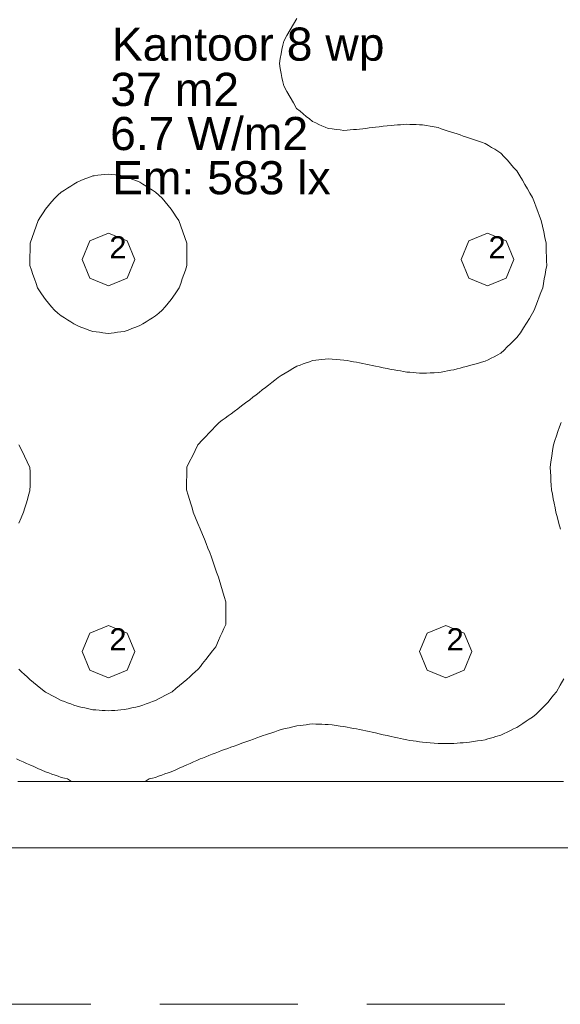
# Model space of a CAD drawing. Header units: millimetres. Extents: x -3350 to 1628655, y -3400 to 242269.
# Tile 42 of 73: x 1554917 to 1557364, y 10963 to 15421. Entities that reach past the tile are written whole.
import ezdxf
from ezdxf.xclip import XClip

# ---------------------------------------------------------------- set-up
doc = ezdxf.new("R2010")
doc.units = ezdxf.units.MM
doc.header["$MEASUREMENT"] = 0
doc.header["$XCLIPFRAME"] = 0
doc.linetypes.add('B0402', pattern=[937.5, 625, -312.5])
for name, color, linetype in [('19077_E_2-04_2_0', 7, 'Continuous'), ('19077_E_2-04_2_DLXLUMEX', 7, 'Continuous'), ('19077_E_2-04_2_DLXSUM', 7, 'Continuous'), ('19077_E_2-04_2_New_0', 7, 'Continuous'), ('19077_E_2-04_2_New_DLXISO', 7, 'Continuous'), ('19077_E_2-04_2_New_DLXLUM', 7, 'Continuous')]:
    doc.layers.add(name, color=color, linetype=linetype)
doc.styles.add('GENERATED_STYLE_1', font='txt')

# ---------------------------------------------------------------- blocks, each defined once
blk = doc.blocks.new('Drawing_1_2', base_point=(1545683.5, -2338.8))
at = {"layer": '19077_E_2-04_2_New_0', "color": 6, "linetype": 'Continuous', "lineweight": 0}
for p, q in [((1557893.3, 11672.5), (1552743.3, 11672.5)), ((1552743.3, 11672.5), (1557893.3, 11672.5)), ((1557893.3, 11672.5), (1552743.3, 11672.5)), ((1552743.3, 11672.5), (1557893.3, 11672.5))]:
    blk.add_line(p, q, dxfattribs=at)
at = {"layer": '19077_E_2-04_2_New_DLXISO', "color": 5, "linetype": 'Continuous', "lineweight": 0, "flags": 128}
blk.add_lwpolyline([(1554908.8, 11972.5), (1554924, 11972.5), (1554939.2, 11972.5), (1554954.3, 11972.5), (1554969.5, 11972.5), (1554984.7, 11972.5), (1554999.8, 11972.5), (1555015, 11972.5), (1555030.2, 11972.5), (1555045.3, 11972.5), (1555060.5, 11972.5), (1555075.7, 11972.5), (1555090.8, 11972.5), (1555106, 11972.5), (1555121.2, 11972.5), (1555136.3, 11972.5), (1555151.5, 11972.5), (1555166.7, 11972.5), (1555181.8, 11972.5), (1555197, 11972.5), (1555212.2, 11972.5), (1555227.3, 11972.5), (1555242.5, 11972.5), (1555257.7, 11972.5), (1555272.8, 11972.5), (1555288, 11972.5), (1555303.2, 11972.5), (1555318.3, 11972.5), (1555333.5, 11972.5), (1555348.7, 11972.5), (1555363.8, 11972.5), (1555379, 11972.5), (1555394.2, 11972.5), (1555409.3, 11972.5), (1555424.5, 11972.5), (1555439.7, 11972.5), (1555454.8, 11972.5), (1555470, 11972.5), (1555485.2, 11972.5), (1555500.3, 11972.5), (1555515.5, 11972.5), (1555530.7, 11972.5), (1555545.8, 11972.5), (1555561, 11972.5), (1555576.2, 11972.5), (1555591.3, 11972.5), (1555606.5, 11972.5), (1555621.7, 11972.5), (1555636.8, 11972.5), (1555652, 11972.5), (1555667.2, 11972.5), (1555682.3, 11972.5), (1555697.5, 11972.5), (1555712.7, 11972.5), (1555727.8, 11972.5), (1555743, 11972.5), (1555758.2, 11972.5), (1555773.3, 11972.5), (1555788.5, 11972.5), (1555803.7, 11972.5), (1555818.8, 11972.5), (1555834, 11972.5), (1555849.2, 11972.5), (1555864.3, 11972.5), (1555879.5, 11972.5), (1555894.7, 11972.5), (1555909.8, 11972.5), (1555925, 11972.5), (1555940.2, 11972.5), (1555955.3, 11972.5), (1555970.5, 11972.5), (1555985.7, 11972.5), (1556000.8, 11972.5), (1556016, 11972.5), (1556031.2, 11972.5), (1556046.3, 11972.5), (1556061.5, 11972.5), (1556076.7, 11972.5), (1556091.8, 11972.5), (1556107, 11972.5), (1556122.2, 11972.5), (1556137.3, 11972.5), (1556152.5, 11972.5), (1556167.7, 11972.5), (1556182.8, 11972.5), (1556198, 11972.5), (1556213.2, 11972.5), (1556228.3, 11972.5), (1556243.5, 11972.5), (1556258.7, 11972.5), (1556273.8, 11972.5), (1556289, 11972.5), (1556304.2, 11972.5), (1556319.3, 11972.5), (1556334.5, 11972.5), (1556349.7, 11972.5), (1556364.8, 11972.5), (1556380, 11972.5), (1556395.2, 11972.5), (1556410.3, 11972.5), (1556425.5, 11972.5), (1556440.7, 11972.5), (1556455.8, 11972.5), (1556471, 11972.5), (1556486.2, 11972.5), (1556501.3, 11972.5), (1556516.5, 11972.5), (1556531.7, 11972.5), (1556546.8, 11972.5), (1556562, 11972.5), (1556577.2, 11972.5), (1556592.3, 11972.5), (1556607.5, 11972.5), (1556622.7, 11972.5), (1556637.8, 11972.5), (1556653, 11972.5), (1556668.2, 11972.5), (1556683.3, 11972.5), (1556698.5, 11972.5), (1556713.7, 11972.5), (1556728.8, 11972.5), (1556744, 11972.5), (1556759.2, 11972.5), (1556774.3, 11972.5), (1556789.5, 11972.5), (1556804.7, 11972.5), (1556819.8, 11972.5), (1556835, 11972.5), (1556850.2, 11972.5), (1556865.3, 11972.5), (1556880.5, 11972.5), (1556895.7, 11972.5), (1556910.8, 11972.5), (1556926, 11972.5), (1556941.2, 11972.5), (1556956.3, 11972.5), (1556971.5, 11972.5), (1556986.7, 11972.5), (1557001.8, 11972.5), (1557017, 11972.5), (1557032.2, 11972.5), (1557047.3, 11972.5), (1557062.5, 11972.5), (1557077.7, 11972.5), (1557092.8, 11972.5), (1557108, 11972.5), (1557123.2, 11972.5), (1557138.3, 11972.5), (1557153.5, 11972.5), (1557168.7, 11972.5), (1557183.8, 11972.5), (1557199, 11972.5), (1557214.2, 11972.5), (1557229.3, 11972.5), (1557244.5, 11972.5), (1557259.7, 11972.5), (1557274.8, 11972.5), (1557290, 11972.5), (1557305.2, 11972.5), (1557320.3, 11972.5), (1557335.5, 11972.5), (1557350.7, 11972.5), (1557350.8, 11972.5), (1557379, 11972.5)], dxfattribs=at)
at = {"layer": '19077_E_2-04_2_New_DLXISO', "color": 3, "linetype": 'Continuous', "lineweight": 0, "flags": 128}
for points in [[(1557364.9, 13115.1), (1557358.1, 13140.5), (1557351.2, 13165.9), (1557344.3, 13191.3), (1557340.3, 13211.6), (1557336.4, 13231.9), (1557332.4, 13252.2), (1557328.4, 13272.5), (1557324.4, 13292.9), (1557323.2, 13313.2), (1557321.9, 13333.5), (1557320.7, 13353.8), (1557319.4, 13374.1), (1557318.2, 13394.4), (1557321.8, 13419.8), (1557325.5, 13445.2), (1557329.1, 13470.6), (1557332.7, 13496), (1557339.7, 13516.3), (1557346.7, 13536.6), (1557353.7, 13556.9), (1557360.7, 13577.2), (1557367.7, 13597.5)], [(1554901.9, 12074.1), (1554917.1, 12067.3), (1554932.4, 12060.6), (1554947.6, 12053.8), (1554962.8, 12047), (1554980.6, 12039.4), (1554998.4, 12031.7), (1555016.2, 12024), (1555033.9, 12016.3), (1555048.2, 12011.2), (1555062.4, 12006), (1555076.6, 12000.9), (1555090.8, 11995.7), (1555105, 11990.6), (1555119.2, 11987.2), (1555133.5, 11983.9), (1555151.5, 11972.5), (1555166.7, 11972.5), (1555181.8, 11972.5), (1555197, 11972.5), (1555212.2, 11972.5), (1555227.3, 11972.5), (1555242.5, 11972.5), (1555257.7, 11972.5), (1555272.8, 11972.5), (1555288, 11972.5), (1555303.2, 11972.5), (1555318.3, 11972.5), (1555333.5, 11972.5), (1555348.7, 11972.5), (1555363.8, 11972.5), (1555379, 11972.5), (1555394.2, 11972.5), (1555409.3, 11972.5), (1555424.5, 11972.5), (1555439.7, 11972.5), (1555454.6, 11972.5), (1555470, 11972.5), (1555485.2, 11972.5), (1555503.2, 11984), (1555517.4, 11987.4), (1555531.6, 11990.7), (1555545.8, 11995.9), (1555560, 12001), (1555574.2, 12006.2), (1555588.5, 12011.3), (1555602.7, 12016.5), (1555620.5, 12024.1), (1555638.2, 12031.8), (1555656, 12039.5), (1555673.8, 12047.2), (1555688.9, 12053.9), (1555704.1, 12060.6), (1555719.2, 12067.4), (1555734.4, 12074.1), (1555744.9, 12078.4), (1555759.1, 12084), (1555773.3, 12089.7), (1555787.5, 12095.4), (1555801.7, 12101), (1555816, 12106.7), (1555830.2, 12111.8), (1555844.4, 12117), (1555858.6, 12122.1), (1555872.8, 12127.3), (1555887.1, 12132.4), (1555904.8, 12138.7), (1555922.6, 12145), (1555940.4, 12151.3), (1555958.2, 12157.7), (1555974.5, 12163.7), (1555990.9, 12169.7), (1556007.3, 12175.7), (1556018.3, 12179.7), (1556029.2, 12183.8), (1556043.5, 12188.5), (1556057.7, 12193.1), (1556071.9, 12197.7), (1556086.1, 12202.4), (1556100.3, 12207), (1556118.1, 12211.4), (1556135.9, 12215.7), (1556153.7, 12220.1), (1556171.4, 12224.5), (1556185.7, 12226.1), (1556199.9, 12227.8), (1556214.1, 12229.4), (1556228.3, 12231.1), (1556242.5, 12232.8), (1556256.7, 12232.3), (1556271, 12231.9), (1556285.2, 12231.4), (1556299.4, 12230.9), (1556313.6, 12230.5), (1556331.4, 12228), (1556349.2, 12225.6), (1556366.9, 12223.2), (1556384.7, 12220.7), (1556398.9, 12218.1), (1556413.2, 12215.4), (1556427.4, 12212.7), (1556441.6, 12210.1), (1556455.8, 12207.4), (1556470, 12204.3), (1556484.2, 12201.2), (1556498.5, 12198.1), (1556512.7, 12195), (1556526.9, 12191.9), (1556544.5, 12187.8), (1556562.1, 12183.8), (1556579.6, 12179.7), (1556598, 12175.5), (1556612.2, 12172.5), (1556626.4, 12169.5), (1556640.7, 12166.6), (1556654.9, 12163.6), (1556669.1, 12160.6), (1556683.3, 12158.4), (1556697.5, 12156.2), (1556711.7, 12154.1), (1556726, 12151.9), (1556740.2, 12149.7), (1556758, 12148.2), (1556775.7, 12146.8), (1556793.5, 12145.4), (1556811.3, 12143.9), (1556825.5, 12144), (1556839.7, 12144), (1556853.9, 12144.1), (1556868.2, 12144.1), (1556882.4, 12144.2), (1556896.6, 12145.4), (1556910.8, 12146.5), (1556925, 12147.7), (1556939.2, 12148.9), (1556953.5, 12150), (1556971.2, 12152.8), (1556989, 12155.7), (1557006.8, 12158.5), (1557024.6, 12161.3), (1557036.6, 12164.9), (1557048.7, 12168.5), (1557060.7, 12172.1), (1557072.7, 12175.7), (1557095.7, 12182.5), (1557109.9, 12189.3), (1557124.1, 12196.2), (1557138.3, 12203.1), (1557152.5, 12210), (1557166.7, 12216.9), (1557181, 12226.2), (1557195.2, 12235.5), (1557209.4, 12244.9), (1557223.6, 12254.2), (1557237.8, 12263.5), (1557255.4, 12277.2), (1557273.3, 12295.5), (1557291.1, 12313.8), (1557308.9, 12332), (1557321.5, 12347.6), (1557334, 12363.2), (1557346.5, 12378.8), (1557363.3, 12408.1), (1557380, 12437.5)]]:
    blk.add_lwpolyline(points, dxfattribs=at)
at = {"layer": '19077_E_2-04_2_New_DLXISO', "color": 30, "linetype": 'Continuous', "lineweight": 0, "flags": 128}
for points in [[(1554913.2, 13496), (1554925.6, 13470.7), (1554938, 13445.4), (1554950.4, 13420.1), (1554963, 13394.4), (1554963.3, 13374.1), (1554963.6, 13353.8), (1554964, 13333.5), (1554964.3, 13313.2), (1554962.8, 13288.1), (1554957, 13268.7), (1554951.2, 13249.4), (1554945.4, 13230), (1554939.5, 13210.6), (1554933.7, 13191.3), (1554923.2, 13166.3), (1554912.7, 13141.2)], [(1554912.3, 12480.4), (1554924.9, 12468.8), (1554937.6, 12457.3), (1554950.2, 12445.8), (1554962.8, 12434.3), (1554979.5, 12420.4), (1554996.3, 12406.6), (1555013, 12392.7), (1555033.9, 12376.2), (1555048.2, 12368.7), (1555062.4, 12361.3), (1555076.6, 12353.9), (1555090.8, 12346.5), (1555105, 12339), (1555119.2, 12333.8), (1555133.5, 12328.5), (1555147.7, 12323.3), (1555161.9, 12318), (1555176.1, 12312.8), (1555193.9, 12308.9), (1555211.7, 12305), (1555229.4, 12301.2), (1555247.2, 12297.3), (1555261.4, 12296.2), (1555275.7, 12295.2), (1555289.9, 12294.1), (1555304.1, 12293.1), (1555318.3, 12292), (1555332.5, 12293.1), (1555346.7, 12294.2), (1555361, 12295.3), (1555375.2, 12296.3), (1555389.4, 12297.4), (1555407.2, 12301.3), (1555424.9, 12305.2), (1555442.7, 12309), (1555460.5, 12312.9), (1555474.7, 12318.2), (1555488.9, 12323.4), (1555503.2, 12328.7), (1555517.4, 12333.9), (1555531.6, 12339.2), (1555545.8, 12346.6), (1555560, 12354), (1555574.2, 12361.4), (1555588.5, 12368.9), (1555606.7, 12378.8), (1555623.5, 12392.7), (1555640.2, 12406.7), (1555657, 12420.6), (1555673.8, 12434.5), (1555686.4, 12446), (1555699, 12457.4), (1555711.5, 12468.9), (1555724.1, 12480.4), (1555734.5, 12493.3), (1555744.9, 12506.3), (1555759.7, 12525.2), (1555774.5, 12544.1), (1555789.3, 12563), (1555804.1, 12581.9), (1555816, 12610.3), (1555824.4, 12628.6), (1555832.8, 12646.9), (1555841.3, 12665.2), (1555849.7, 12683.5), (1555849.7, 12703.8), (1555849.7, 12724.1), (1555849.7, 12744.4), (1555849.7, 12764.7), (1555849.7, 12785), (1555842.2, 12810.4), (1555834.7, 12835.8), (1555827.2, 12861.2), (1555819.8, 12886.6), (1555816, 12897.8), (1555808.2, 12920.4), (1555800.4, 12943), (1555792.6, 12965.6), (1555784.8, 12988.2), (1555776.9, 13008.5), (1555769, 13028.8), (1555761, 13049.1), (1555753.1, 13069.4), (1555744.9, 13090.5), (1555734.3, 13115.7), (1555723.7, 13140.9), (1555713.2, 13166.1), (1555702.6, 13191.3), (1555696.8, 13210.5), (1555691.1, 13229.6), (1555685.3, 13248.8), (1555679.5, 13268), (1555671.7, 13292.9), (1555672, 13313.2), (1555672.3, 13333.5), (1555672.6, 13353.8), (1555672.9, 13374.1), (1555673.8, 13395.5), (1555686.1, 13420.6), (1555698.4, 13445.7), (1555710.7, 13470.9), (1555723, 13496), (1555744.9, 13518.7), (1555759.1, 13533.8), (1555773.3, 13548.9), (1555787.5, 13564), (1555801.7, 13579.1), (1555819.5, 13597.5), (1555833, 13607.4), (1555846.5, 13617.3), (1555860, 13627.1), (1555873.6, 13637), (1555887.1, 13646.8), (1555904.3, 13659.9), (1555921.5, 13673), (1555938.8, 13686), (1555958.2, 13700.6), (1555972.4, 13711.7), (1555986.6, 13722.8), (1556000.8, 13733.9), (1556015, 13745), (1556029.2, 13756.1), (1556043.6, 13767.2), (1556058, 13778.4), (1556072.3, 13789.5), (1556086.7, 13800.7), (1556100.3, 13811), (1556118.1, 13821.4), (1556135.9, 13831.8), (1556153.7, 13842.2), (1556171.4, 13852.5), (1556185.7, 13857.6), (1556199.9, 13862.6), (1556214.1, 13867.7), (1556228.3, 13872.7), (1556242.5, 13877.8), (1556256.7, 13879.3), (1556271, 13880.8), (1556285.2, 13882.3), (1556299.4, 13883.9), (1556313.6, 13885.4), (1556331.4, 13884), (1556349.2, 13882.7), (1556366.9, 13881.3), (1556384.7, 13880), (1556398.9, 13877.5), (1556413.2, 13875.1), (1556427.4, 13872.7), (1556441.6, 13870.3), (1556455.8, 13867.8), (1556470, 13864.8), (1556484.2, 13861.9), (1556498.5, 13858.9), (1556512.7, 13855.9), (1556526.9, 13852.9), (1556544.7, 13849.2), (1556562.4, 13845.4), (1556580.2, 13841.6), (1556598, 13837.9), (1556612.2, 13835.5), (1556626.4, 13833.1), (1556640.7, 13830.7), (1556654.9, 13828.2), (1556669.1, 13825.8), (1556683.3, 13824.7), (1556697.5, 13823.6), (1556711.7, 13822.4), (1556726, 13821.3), (1556740.2, 13820.1), (1556758, 13820.9), (1556775.7, 13821.6), (1556793.5, 13822.4), (1556811.3, 13823.2), (1556825.5, 13825.8), (1556839.7, 13828.5), (1556853.9, 13831.1), (1556868.2, 13833.8), (1556882.4, 13836.4), (1556896.6, 13840.1), (1556910.8, 13843.9), (1556925, 13847.6), (1556939.2, 13851.3), (1556953.5, 13855), (1556971.2, 13860), (1556989, 13865), (1557006.8, 13870), (1557024.6, 13875), (1557037.9, 13881.8), (1557051.2, 13888.6), (1557064.5, 13895.4), (1557077.8, 13902.2), (1557095.7, 13911.7), (1557109.9, 13925.7), (1557124.1, 13939.7), (1557138.3, 13953.7), (1557152.5, 13967.8), (1557166.7, 13981.8), (1557183.4, 14003.8), (1557197, 14025.5), (1557210.6, 14047.3), (1557224.2, 14069), (1557245.9, 14105.4), (1557253.6, 14125.7), (1557261.3, 14146), (1557269, 14166.3), (1557276.7, 14186.6), (1557284.4, 14206.9), (1557288, 14227.2), (1557291.6, 14247.5), (1557295.3, 14267.9), (1557298.9, 14288.2), (1557302.5, 14308.5), (1557302, 14328.8), (1557301.5, 14349.1), (1557300.9, 14369.4), (1557300.4, 14389.7), (1557299.9, 14410), (1557294.4, 14435.4), (1557289, 14460.8), (1557283.5, 14486.2), (1557278.1, 14511.6), (1557270.4, 14531.9), (1557262.7, 14552.2), (1557255, 14572.5), (1557247.4, 14592.9), (1557237.8, 14616.8), (1557226.5, 14636.4), (1557215.2, 14656), (1557203.9, 14675.6), (1557192.5, 14695.1), (1557181.2, 14714.7), (1557166.7, 14736.8), (1557152.7, 14752.7), (1557138.6, 14768.6), (1557124.5, 14784.5), (1557110.5, 14800.4), (1557095.7, 14817.1), (1557081.4, 14825.8), (1557067.2, 14834.4), (1557053, 14843), (1557038.8, 14851.7), (1557024.6, 14860.3), (1557006.8, 14866.3), (1556989, 14872.2), (1556971.2, 14878.2), (1556953.5, 14884.2), (1556939.2, 14889.1), (1556925, 14894.1), (1556910.8, 14899.1), (1556896.6, 14904), (1556882.4, 14909), (1556866.9, 14913.4), (1556851.5, 14917.9), (1556838.1, 14922.7), (1556824.7, 14927.6), (1556811.3, 14932.4), (1556793.5, 14935.6), (1556775.7, 14938.9), (1556758, 14942.1), (1556740.2, 14945.3), (1556726, 14945.8), (1556711.7, 14946.2), (1556697.5, 14946.7), (1556683.3, 14947.1), (1556669.1, 14947.6), (1556654.9, 14946.6), (1556640.7, 14945.6), (1556626.4, 14944.6), (1556612.2, 14943.6), (1556598, 14942.6), (1556580.2, 14940.5), (1556562.4, 14938.5), (1556544.7, 14936.5), (1556526.9, 14934.5), (1556512.7, 14932.7), (1556498.5, 14930.8), (1556484.2, 14929), (1556470, 14927.2), (1556455.8, 14925.4), (1556441.6, 14924.3), (1556427.4, 14923.3), (1556413.2, 14922.2), (1556398.9, 14921.2), (1556384.7, 14920.1), (1556366.9, 14922.2), (1556349.2, 14924.2), (1556331.4, 14926.3), (1556313.6, 14928.4), (1556299.4, 14934.7), (1556285.2, 14941), (1556271, 14947.3), (1556256.7, 14953.5), (1556242.5, 14959.8), (1556228.3, 14971.6), (1556214.1, 14983.3), (1556199.9, 14995), (1556185.7, 15006.7), (1556170.5, 15019.4), (1556155.9, 15044.8), (1556141.2, 15070.2), (1556126.5, 15095.6), (1556111.9, 15121), (1556108, 15139.9), (1556104.2, 15158.9), (1556100.3, 15177.8), (1556096.4, 15200.2), (1556092.4, 15222.5), (1556096.4, 15244.9), (1556100.3, 15267.3), (1556104.2, 15286.2), (1556108, 15305.2), (1556111.8, 15324.1), (1556126.5, 15349.5), (1556141.2, 15374.9), (1556155.8, 15400.3), (1556171.4, 15426.7)]]:
    blk.add_lwpolyline(points, dxfattribs=at)
at = {"layer": '19077_E_2-04_2_New_DLXISO', "color": 74, "linetype": 'Continuous', "lineweight": 0, "flags": 128}
blk.add_lwpolyline([(1555407.2, 14016.2), (1555424.9, 14022.9), (1555442.7, 14029.5), (1555460.5, 14036.2), (1555474.7, 14044.9), (1555488.9, 14053.7), (1555503.2, 14062.5), (1555517.4, 14071.3), (1555531.6, 14080.1), (1555546.7, 14092.7), (1555561.7, 14105.4), (1555575.4, 14121.6), (1555589, 14137.8), (1555602.7, 14154), (1555620.8, 14180.5), (1555639, 14206.9), (1555645.9, 14227.2), (1555652.9, 14247.4), (1555659.9, 14267.6), (1555666.8, 14287.9), (1555673.9, 14308.5), (1555673.6, 14338.4), (1555673.4, 14356.3), (1555673.2, 14374.2), (1555673, 14392.1), (1555672.8, 14410), (1555663.8, 14435.4), (1555654.8, 14460.8), (1555645.8, 14486.2), (1555636.8, 14511.6), (1555625.4, 14528.7), (1555614.1, 14545.9), (1555602.7, 14563), (1555588.9, 14579.7), (1555575.2, 14596.4), (1555561.4, 14613.2), (1555546.5, 14626.4), (1555531.6, 14639.7), (1555517.4, 14648.9), (1555503.2, 14658.2), (1555488.9, 14667.4), (1555474.7, 14676.6), (1555460.5, 14685.8), (1555442.7, 14692.8), (1555424.9, 14699.8), (1555407.2, 14706.8), (1555389.4, 14713.8), (1555382.4, 14714.7), (1555366.4, 14716.6), (1555350.4, 14718.5), (1555334.3, 14720.4), (1555318.3, 14722.3), (1555302.1, 14720.4), (1555285.9, 14718.5), (1555269.7, 14716.6), (1555253.4, 14714.7), (1555247.2, 14713.9), (1555229.4, 14706.9), (1555211.7, 14700), (1555193.9, 14693), (1555176.1, 14686), (1555161.9, 14676.8), (1555147.7, 14667.5), (1555133.5, 14658.3), (1555119.2, 14649.1), (1555105, 14639.9), (1555090, 14626.5), (1555075, 14613.2), (1555061.3, 14596.5), (1555047.6, 14579.9), (1555033.9, 14563.2), (1555022.5, 14546), (1555011.1, 14528.8), (1554999.7, 14511.6), (1554990.7, 14486.2), (1554981.7, 14460.8), (1554972.7, 14435.4), (1554963.7, 14410), (1554963.5, 14391.1), (1554963.3, 14372.2), (1554963.1, 14353.3), (1554962.8, 14334.4), (1554962.8, 14307.6), (1554969.8, 14287.5), (1554976.7, 14267.3), (1554983.6, 14247.2), (1554990.6, 14227.1), (1554997.5, 14206.9), (1555015.7, 14180.3), (1555033.9, 14153.8), (1555047.5, 14137.6), (1555061.1, 14121.5), (1555074.7, 14105.4), (1555089.9, 14092.6), (1555105, 14079.9), (1555119.2, 14071.1), (1555133.5, 14062.4), (1555147.7, 14053.6), (1555161.9, 14044.8), (1555176.1, 14036), (1555193.9, 14029.4), (1555211.7, 14022.7), (1555229.4, 14016.1), (1555247.2, 14009.4), (1555262.4, 14007.6), (1555277.5, 14005.7), (1555292.7, 14003.8), (1555305.5, 14002.4), (1555318.3, 14001.1), (1555330.9, 14002.4), (1555343.6, 14003.8), (1555358.9, 14005.7), (1555374.1, 14007.6), (1555389.4, 14009.5)], close=True, dxfattribs=at)
at = {"layer": '19077_E_2-04_2_New_DLXLUM', "color": 1, "linetype": 'Continuous', "lineweight": 0}
for p, q in [((1555234.1, 14419.2), (1555318.3, 14454.1)), ((1555318.3, 14454.1), (1555234.1, 14419.2)), ((1555318.3, 14454.1), (1555234.1, 14419.2)), ((1555234.1, 14419.2), (1555318.3, 14454.1)), ((1555318.3, 14454.1), (1555402.5, 14419.2)), ((1555402.5, 14419.2), (1555318.3, 14454.1)), ((1555318.3, 14454.1), (1555318.4, 14454.1)), ((1555402.5, 14419.2), (1555318.3, 14454.1)), ((1555318.3, 14454.1), (1555318.4, 14454.1)), ((1555318.3, 14454.1), (1555402.5, 14419.2)), ((1556950.8, 14419.2), (1557035, 14454.1)), ((1557035, 14454.1), (1556950.8, 14419.2)), ((1557035, 14454.1), (1556950.8, 14419.2)), ((1556950.8, 14419.2), (1557035, 14454.1)), ((1557035, 14454.1), (1557119.1, 14419.2)), ((1557119.1, 14419.2), (1557035, 14454.1)), ((1557035, 14454.1), (1557035, 14454.1)), ((1557119.1, 14419.2), (1557035, 14454.1)), ((1557035, 14454.1), (1557035, 14454.1)), ((1557035, 14454.1), (1557119.1, 14419.2)), ((1555199.3, 14335), (1555234.1, 14419.2)), ((1555234.1, 14419.2), (1555199.3, 14335)), ((1555234.1, 14419.2), (1555199.3, 14335)), ((1555199.3, 14335), (1555234.1, 14419.2)), ((1555234.1, 14419.2), (1555234.2, 14419.2)), ((1555234.1, 14419.2), (1555234.2, 14419.2)), ((1555402.5, 14419.2), (1555437.3, 14335)), ((1555437.3, 14335), (1555402.5, 14419.2)), ((1555402.5, 14419.2), (1555402.5, 14419.2)), ((1555437.3, 14335), (1555402.5, 14419.2)), ((1555402.5, 14419.2), (1555402.5, 14419.2)), ((1555402.5, 14419.2), (1555437.3, 14335)), ((1556915.9, 14335), (1556950.8, 14419.2)), ((1556950.8, 14419.2), (1556915.9, 14335)), ((1556950.8, 14419.2), (1556915.9, 14335)), ((1556915.9, 14335), (1556950.8, 14419.2)), ((1556950.8, 14419.2), (1556950.9, 14419.2)), ((1556950.8, 14419.2), (1556950.9, 14419.2)), ((1557119.1, 14419.2), (1557154, 14335)), ((1557154, 14335), (1557119.1, 14419.2)), ((1557119.1, 14419.2), (1557119.2, 14419.2)), ((1557154, 14335), (1557119.1, 14419.2)), ((1557119.1, 14419.2), (1557119.2, 14419.2)), ((1557119.1, 14419.2), (1557154, 14335)), ((1555234.1, 14250.9), (1555199.3, 14335)), ((1555199.3, 14335), (1555234.1, 14250.9)), ((1555199.3, 14335), (1555234.1, 14250.9)), ((1555234.1, 14250.9), (1555199.3, 14335)), ((1555199.3, 14335), (1555199.3, 14335)), ((1555199.3, 14335), (1555199.3, 14335)), ((1555437.3, 14335), (1555402.5, 14250.9)), ((1555402.5, 14250.9), (1555437.3, 14335)), ((1555402.5, 14250.9), (1555437.3, 14335)), ((1555437.3, 14335), (1555402.5, 14250.9)), ((1555437.3, 14335), (1555437.4, 14335)), ((1555437.3, 14335), (1555437.4, 14335)), ((1556950.8, 14250.9), (1556915.9, 14335)), ((1556915.9, 14335), (1556950.8, 14250.9)), ((1556915.9, 14335), (1556950.8, 14250.9)), ((1556950.8, 14250.9), (1556915.9, 14335)), ((1556915.9, 14335), (1556916, 14335)), ((1556915.9, 14335), (1556916, 14335)), ((1557154, 14335), (1557119.1, 14250.9)), ((1557119.1, 14250.9), (1557154, 14335)), ((1557119.1, 14250.9), (1557154, 14335)), ((1557154, 14335), (1557119.1, 14250.9)), ((1557154, 14335), (1557154.1, 14335)), ((1557154, 14335), (1557154.1, 14335)), ((1555318.3, 14216), (1555234.1, 14250.9)), ((1555234.1, 14250.9), (1555318.3, 14216)), ((1555234.1, 14250.9), (1555234.2, 14250.9)), ((1555234.1, 14250.9), (1555318.3, 14216)), ((1555318.3, 14216), (1555234.1, 14250.9)), ((1555234.1, 14250.9), (1555234.2, 14250.9)), ((1555402.5, 14250.9), (1555318.3, 14216)), ((1555318.3, 14216), (1555402.5, 14250.9)), ((1555318.3, 14216), (1555402.5, 14250.9)), ((1555402.5, 14250.9), (1555318.3, 14216)), ((1555402.5, 14250.9), (1555402.5, 14250.9)), ((1555402.5, 14250.9), (1555402.5, 14250.9)), ((1557035, 14216), (1556950.8, 14250.9)), ((1556950.8, 14250.9), (1557035, 14216)), ((1556950.8, 14250.9), (1556950.9, 14250.9)), ((1556950.8, 14250.9), (1557035, 14216)), ((1557035, 14216), (1556950.8, 14250.9)), ((1556950.8, 14250.9), (1556950.9, 14250.9)), ((1557119.1, 14250.9), (1557035, 14216)), ((1557035, 14216), (1557119.1, 14250.9)), ((1557035, 14216), (1557119.1, 14250.9)), ((1557119.1, 14250.9), (1557035, 14216)), ((1557119.1, 14250.9), (1557119.2, 14250.9)), ((1557119.1, 14250.9), (1557119.2, 14250.9)), ((1555318.3, 14216), (1555318.4, 14216)), ((1555318.3, 14216), (1555318.4, 14216)), ((1557035, 14216), (1557035, 14216)), ((1557035, 14216), (1557035, 14216)), ((1555234.1, 12644.2), (1555318.3, 12679.1)), ((1555318.3, 12679.1), (1555234.1, 12644.2)), ((1555318.3, 12679.1), (1555234.1, 12644.2)), ((1555234.1, 12644.2), (1555318.3, 12679.1)), ((1555318.3, 12679.1), (1555402.5, 12644.2)), ((1555402.5, 12644.2), (1555318.3, 12679.1)), ((1555318.3, 12679.1), (1555318.4, 12679.1)), ((1555402.5, 12644.2), (1555318.3, 12679.1)), ((1555318.3, 12679.1), (1555318.4, 12679.1)), ((1555318.3, 12679.1), (1555402.5, 12644.2)), ((1556761.1, 12644.2), (1556845.3, 12679.1)), ((1556845.3, 12679.1), (1556761.1, 12644.2)), ((1556845.3, 12679.1), (1556761.1, 12644.2)), ((1556761.1, 12644.2), (1556845.3, 12679.1)), ((1556845.3, 12679.1), (1556929.5, 12644.2)), ((1556929.5, 12644.2), (1556845.3, 12679.1)), ((1556845.3, 12679.1), (1556845.3, 12679.1)), ((1556929.5, 12644.2), (1556845.3, 12679.1)), ((1556845.3, 12679.1), (1556845.3, 12679.1)), ((1556845.3, 12679.1), (1556929.5, 12644.2)), ((1555199.3, 12560), (1555234.1, 12644.2)), ((1555234.1, 12644.2), (1555199.3, 12560)), ((1555234.1, 12644.2), (1555199.3, 12560)), ((1555199.3, 12560), (1555234.1, 12644.2)), ((1555234.1, 12644.2), (1555234.2, 12644.2)), ((1555234.1, 12644.2), (1555234.2, 12644.2)), ((1555402.5, 12644.2), (1555437.3, 12560)), ((1555437.3, 12560), (1555402.5, 12644.2)), ((1555402.5, 12644.2), (1555402.5, 12644.2)), ((1555437.3, 12560), (1555402.5, 12644.2)), ((1555402.5, 12644.2), (1555402.5, 12644.2)), ((1555402.5, 12644.2), (1555437.3, 12560)), ((1556726.3, 12560), (1556761.1, 12644.2)), ((1556761.1, 12644.2), (1556726.3, 12560)), ((1556761.1, 12644.2), (1556726.3, 12560)), ((1556726.3, 12560), (1556761.1, 12644.2)), ((1556761.1, 12644.2), (1556761.2, 12644.2)), ((1556761.1, 12644.2), (1556761.2, 12644.2)), ((1556929.5, 12644.2), (1556964.3, 12560)), ((1556964.3, 12560), (1556929.5, 12644.2)), ((1556929.5, 12644.2), (1556929.5, 12644.2)), ((1556964.3, 12560), (1556929.5, 12644.2)), ((1556929.5, 12644.2), (1556929.5, 12644.2)), ((1556929.5, 12644.2), (1556964.3, 12560)), ((1555234.1, 12475.9), (1555199.3, 12560)), ((1555199.3, 12560), (1555234.1, 12475.9)), ((1555199.3, 12560), (1555234.1, 12475.9)), ((1555234.1, 12475.9), (1555199.3, 12560)), ((1555199.3, 12560), (1555199.3, 12560)), ((1555199.3, 12560), (1555199.3, 12560)), ((1555437.3, 12560), (1555402.5, 12475.9)), ((1555402.5, 12475.9), (1555437.3, 12560)), ((1555402.5, 12475.9), (1555437.3, 12560)), ((1555437.3, 12560), (1555402.5, 12475.9)), ((1555437.3, 12560), (1555437.4, 12560)), ((1555437.3, 12560), (1555437.4, 12560)), ((1556761.1, 12475.9), (1556726.3, 12560)), ((1556726.3, 12560), (1556761.1, 12475.9)), ((1556726.3, 12560), (1556761.1, 12475.9)), ((1556761.1, 12475.9), (1556726.3, 12560)), ((1556726.3, 12560), (1556726.3, 12560)), ((1556726.3, 12560), (1556726.3, 12560)), ((1556964.3, 12560), (1556929.5, 12475.9)), ((1556929.5, 12475.9), (1556964.3, 12560)), ((1556929.5, 12475.9), (1556964.3, 12560)), ((1556964.3, 12560), (1556929.5, 12475.9)), ((1556964.3, 12560), (1556964.4, 12560)), ((1556964.3, 12560), (1556964.4, 12560)), ((1555318.3, 12441), (1555234.1, 12475.9)), ((1555234.1, 12475.9), (1555318.3, 12441)), ((1555234.1, 12475.9), (1555234.2, 12475.9)), ((1555234.1, 12475.9), (1555318.3, 12441)), ((1555318.3, 12441), (1555234.1, 12475.9)), ((1555234.1, 12475.9), (1555234.2, 12475.9)), ((1555402.5, 12475.9), (1555318.3, 12441)), ((1555318.3, 12441), (1555402.5, 12475.9)), ((1555318.3, 12441), (1555402.5, 12475.9)), ((1555402.5, 12475.9), (1555318.3, 12441)), ((1555318.3, 12441), (1555318.4, 12441)), ((1555318.3, 12441), (1555318.4, 12441)), ((1555402.5, 12475.9), (1555402.5, 12475.9)), ((1555402.5, 12475.9), (1555402.5, 12475.9)), ((1556845.3, 12441), (1556761.1, 12475.9)), ((1556761.1, 12475.9), (1556845.3, 12441)), ((1556761.1, 12475.9), (1556761.2, 12475.9)), ((1556761.1, 12475.9), (1556845.3, 12441)), ((1556845.3, 12441), (1556761.1, 12475.9)), ((1556761.1, 12475.9), (1556761.2, 12475.9)), ((1556929.5, 12475.9), (1556845.3, 12441)), ((1556845.3, 12441), (1556929.5, 12475.9)), ((1556845.3, 12441), (1556929.5, 12475.9)), ((1556929.5, 12475.9), (1556845.3, 12441)), ((1556845.3, 12441), (1556845.3, 12441)), ((1556845.3, 12441), (1556845.3, 12441)), ((1556929.5, 12475.9), (1556929.5, 12475.9)), ((1556929.5, 12475.9), (1556929.5, 12475.9))]:
    blk.add_line(p, q, dxfattribs=at)
at = {"layer": '19077_E_2-04_2_DLXLUMEX', "color": 6, "linetype": 'Continuous', "lineweight": 0, "char_height": 100, "attachment_point": 7, "style": 'GENERATED_STYLE_1'}
for insert in [(1555322.4, 14340.8), (1557039.1, 14340.8), (1555322.4, 12565.8), (1556849.4, 12565.8)]:
    blk.add_mtext('\\A1;{\\pql;\\fArial|b0|i0|c0|p38;2}', dxfattribs=dict(at, insert=insert))
at = {"layer": '19077_E_2-04_2_DLXSUM', "color": 8, "linetype": 'Continuous', "lineweight": 0, "char_height": 150, "attachment_point": 7, "style": 'GENERATED_STYLE_1'}
for s, insert in [('\\A1;{\\pql;\\fArial|b0|i0|c0|p38;Kantoor 8 wp}', (1555333.6, 15190.3)), ('\\A1;{\\pql;\\fArial|b0|i0|c0|p38;37 m2}', (1555327.2, 15028.5)), ('\\A1;{\\pql;\\fArial|b0|i0|c0|p38;6.7 W/m2}', (1555326.1, 14828.6)), ('\\A1;{\\pql;\\fArial|b0|i0|c0|p38;Em: 583 lx}', (1555334.8, 14628.5))]:
    blk.add_mtext(s, dxfattribs=dict(at, insert=insert))

msp = doc.modelspace()

# ---------------------------------------------------------------- linework, layer by layer
at = {"layer": '19077_E_2-04_2_0', "color": 85, "linetype": 'B0402', "lineweight": 0, "flags": 128}
msp.add_lwpolyline([(1552738.3, 10963.5), (1628655.4, 10963.5), (1628655.4, 36627.5), (1552738.3, 36627.5)], close=True, dxfattribs=at)

# ---------------------------------------------------------------- block references
at = {"color": 174, "linetype": 'B0402', "lineweight": 0, "true_color": 0x0000aa}
ref = msp.add_blockref('Drawing_1_2', (1545683.5, -2338.8), dxfattribs=at)
XClip(ref).set_block_clipping_path([(1552743.3092323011, 10968.4528812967), (1628650.371970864, 36622.544083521)])

doc.saveas('drawing.dxf')
